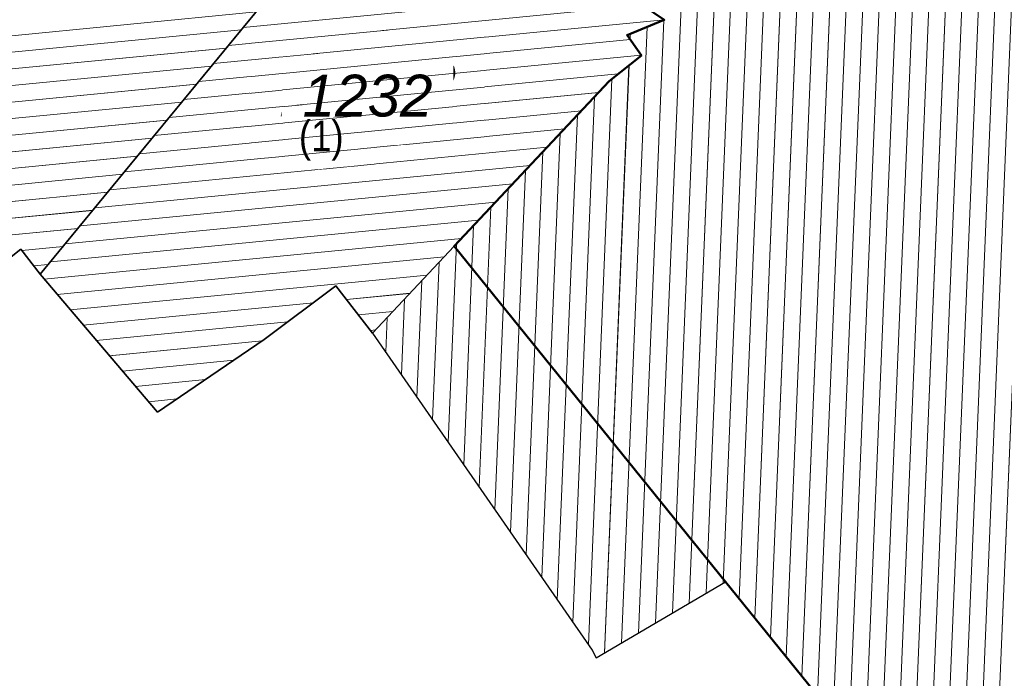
# Model space of a CAD drawing. Header units: millimetres. Extents: x 32365810 to 32368499, y 5620272 to 5622478.
# Tile 19 of 249: x 32366462 to 32366485, y 5620571 to 5620586. Entities that reach past the tile are written whole.
import ezdxf

# ---------------------------------------------------------------- set-up
doc = ezdxf.new("R2010")
doc.units = ezdxf.units.MM
for name, pattern in [('1600.1047', [0]), ('1600.2028', [0]), ('1600.2505', [0])]:
    doc.linetypes.add(name, pattern=pattern)
doc.layers.get('0').update_dxf_attribs({"color": 1, "linetype": 'CONTINUOUS'})
for name, color, linetype in [('_K_Ebene 32', 251, 'CONTINUOUS'), ('_K_Gebäude', 251, 'CONTINUOUS'), ('Ebene 32', 7, 'CONTINUOUS')]:
    doc.layers.add(name, color=color, linetype=linetype)
doc.layers.add('_K_Flurstücke_Grenzpunkte', color=251, linetype='CONTINUOUS', lineweight=50)
doc.layers.add('Flurstücke_Grenzpunkte', color=11, linetype='CONTINUOUS', transparency=0.75)
doc.layers.add('Gebäude', color=31, linetype='CONTINUOUS', transparency=0.75)
doc.styles.add('Flurstücksnummer - K 10 700', font='ariali.ttf')
doc.styles.add('Hausnummern NRW', font='arial.ttf', dxfattribs={"width": 0.85})

# ---------------------------------------------------------------- blocks, each defined once
blk = doc.blocks.new('O788')
at = {"layer": 'Flurstücke_Grenzpunkte', "color": 7, "linetype": '1600.2028', "lineweight": 35}
for p, q in [((32365962.863, 5621937.845), (32365971.079, 5621947.828)), ((32365958.67, 5621935.44), (32365962.422, 5621938.419)), ((32365962.422, 5621938.419), (32365962.863, 5621937.845))]:
    blk.add_line(p, q, dxfattribs=at)
blk = doc.blocks.new('O1188')
at = {"layer": 'Flurstücke_Grenzpunkte', "color": 7, "linetype": '1600.2028', "lineweight": 35}
for p, q in [((32365962.863, 5621937.845), (32365971.079, 5621947.828)), ((32365971.876, 5621947.148), (32365971.079, 5621947.828)), ((32365974.669, 5621945.238), (32365971.876, 5621947.148)), ((32365977.04, 5621943.622), (32365974.669, 5621945.238)), ((32365976.194, 5621943.276), (32365977.04, 5621943.622)), ((32365976.52, 5621942.816), (32365976.194, 5621943.276)), ((32365975.79, 5621942.23), (32365976.52, 5621942.816)), ((32365972.266, 5621938.48), (32365975.79, 5621942.23)), ((32365970.414, 5621936.509), (32365972.266, 5621938.48)), ((32365962.863, 5621937.845), (32365965.525, 5621934.711)), ((32365967.951, 5621936.365), (32365969.581, 5621937.579)), ((32365969.581, 5621937.579), (32365970.414, 5621936.509)), ((32365965.525, 5621934.711), (32365967.951, 5621936.365))]:
    blk.add_line(p, q, dxfattribs=at)
at = {"layer": 'Flurstücke_Grenzpunkte', "color": 7, "lineweight": 18, "insert": (32365970.299, 5621941.414), "char_height": 0.95, "attachment_point": 8, "line_spacing_factor": 0.69, "style": 'Flurstücksnummer - K 10 700', "bg_fill": 2}
blk.add_mtext('1232', dxfattribs=at)
blk = doc.blocks.new('O1622')
at = {"layer": 'Flurstücke_Grenzpunkte', "color": 7, "linetype": '1600.2028', "lineweight": 35}
for p, q in [((32365977.04, 5621943.622), (32365974.669, 5621945.238)), ((32365976.194, 5621943.276), (32365977.04, 5621943.622)), ((32365976.52, 5621942.816), (32365976.194, 5621943.276)), ((32365975.79, 5621942.23), (32365976.52, 5621942.816)), ((32365972.266, 5621938.48), (32365975.79, 5621942.23)), ((32365972.266, 5621938.48), (32365978.431, 5621930.86)), ((32365978.431, 5621930.86), (32365982.185, 5621926.222))]:
    blk.add_line(p, q, dxfattribs=at)
blk = doc.blocks.new('O2611')
at = {"layer": 'Gebäude', "color": 7, "linetype": '1600.2505', "lineweight": 18}
for p, q in [((32365971.079, 5621947.828), (32365962.863, 5621937.845)), ((32365971.876, 5621947.148), (32365971.079, 5621947.828)), ((32365974.669, 5621945.238), (32365971.876, 5621947.148)), ((32365977.04, 5621943.622), (32365974.669, 5621945.238)), ((32365976.194, 5621943.276), (32365977.04, 5621943.622)), ((32365976.52, 5621942.816), (32365976.194, 5621943.276)), ((32365975.79, 5621942.23), (32365976.52, 5621942.816)), ((32365972.266, 5621938.48), (32365975.79, 5621942.23)), ((32365970.414, 5621936.509), (32365972.266, 5621938.48)), ((32365962.863, 5621937.845), (32365965.525, 5621934.711)), ((32365967.951, 5621936.365), (32365969.581, 5621937.579)), ((32365969.581, 5621937.579), (32365970.414, 5621936.509)), ((32365965.525, 5621934.711), (32365967.951, 5621936.365))]:
    blk.add_line(p, q, dxfattribs=at)
at = {"layer": 'Ebene 32', "color": 7, "lineweight": 18, "insert": (32365969.247, 5621940.425), "char_height": 0.7, "attachment_point": 8, "line_spacing_factor": 0.69, "style": 'Hausnummern NRW', "bg_fill": 2}
blk.add_mtext('(1)', dxfattribs=at)
blk = doc.blocks.new('O2858')
at = {"layer": 'Gebäude', "color": 7, "linetype": '1600.2505', "lineweight": 18}
for p, q in [((32365971.079, 5621947.828), (32365962.863, 5621937.845)), ((32365958.67, 5621935.44), (32365962.422, 5621938.419)), ((32365962.422, 5621938.419), (32365962.863, 5621937.845))]:
    blk.add_line(p, q, dxfattribs=at)
blk = doc.blocks.new('O3107')
at = {"layer": 'Gebäude', "color": 7, "linetype": '1600.2505', "lineweight": 18}
for p, q in [((32365977.04, 5621943.622), (32365974.669, 5621945.238)), ((32365976.194, 5621943.276), (32365977.04, 5621943.622)), ((32365976.52, 5621942.816), (32365976.194, 5621943.276)), ((32365975.79, 5621942.23), (32365976.52, 5621942.816)), ((32365972.266, 5621938.48), (32365975.79, 5621942.23)), ((32365970.414, 5621936.509), (32365972.266, 5621938.48)), ((32365970.414, 5621936.509), (32365975.401, 5621929.311)), ((32365975.491, 5621929.132), (32365978.431, 5621930.86)), ((32365978.431, 5621930.86), (32365982.185, 5621926.222)), ((32365975.401, 5621929.311), (32365975.491, 5621929.132))]:
    blk.add_line(p, q, dxfattribs=at)
blk = doc.blocks.new('*X1215')
at = {"color": 253, "linetype": '1600.1047', "lineweight": 18, "true_color": 0xb2b2b2}
for p, q in [((32365971.353284, 5621947.593981), (32365970.845854, 5621947.544712)), ((32365971.749754, 5621947.255713), (32365970.508848, 5621947.135227)), ((32365972.204822, 5621946.923134), (32365970.171842, 5621946.725741)), ((32365972.687266, 5621946.593213), (32365969.834836, 5621946.316256)), ((32365973.16971, 5621946.263293), (32365969.497831, 5621945.906771)), ((32365973.652154, 5621945.933372), (32365969.160825, 5621945.497286)), ((32365974.134599, 5621945.603452), (32365968.823819, 5621945.087801)), ((32365974.617043, 5621945.273531), (32365968.486813, 5621944.678316)), ((32365975.100749, 5621944.943733), (32365968.149807, 5621944.268831)), ((32365975.584608, 5621944.61395), (32365967.812801, 5621943.859346)), ((32365976.068467, 5621944.284167), (32365967.475795, 5621943.449861)), ((32365976.552326, 5621943.954384), (32365967.138789, 5621943.040375)), ((32365977.036184, 5621943.6246), (32365966.801783, 5621942.63089)), ((32365976.266894, 5621943.173143), (32365966.464778, 5621942.221405)), ((32365976.516715, 5621942.820635), (32365966.127772, 5621941.81192)), ((32365975.993093, 5621942.393031), (32365965.790766, 5621941.402435)), ((32365975.54859, 5621941.973108), (32365965.45376, 5621940.99295)), ((32365975.158984, 5621941.558516), (32365965.116754, 5621940.583465)), ((32365974.769378, 5621941.143924), (32365964.779748, 5621940.17398)), ((32365974.379772, 5621940.729331), (32365964.442742, 5621939.764494)), ((32365973.990165, 5621940.314739), (32365964.105736, 5621939.355009)), ((32365973.600559, 5621939.900147), (32365963.76873, 5621938.945524)), ((32365973.210953, 5621939.485554), (32365963.431725, 5621938.536039)), ((32365972.821347, 5621939.070962), (32365963.094719, 5621938.126554)), ((32365972.43174, 5621938.656369), (32365962.955363, 5621937.73626)), ((32365972.042163, 5621938.24178), (32365963.251002, 5621937.388201)), ((32365971.652606, 5621937.827192), (32365963.546641, 5621937.040143)), ((32365971.263049, 5621937.412605), (32365969.819645, 5621937.272457)), ((32365969.071939, 5621937.199859), (32365963.842279, 5621936.692084)), ((32365970.873493, 5621936.998017), (32365970.092344, 5621936.922172)), ((32365968.490236, 5621936.766615), (32365964.137918, 5621936.344026)), ((32365970.483936, 5621936.58343), (32365970.365043, 5621936.571886)), ((32365967.903956, 5621936.332926), (32365964.433557, 5621935.995968)), ((32365967.25957, 5621935.893596), (32365964.729195, 5621935.647909)), ((32365966.615183, 5621935.454266), (32365965.024834, 5621935.299851)), ((32365965.970797, 5621935.014935), (32365965.320472, 5621934.951792))]:
    blk.add_line(p, q, dxfattribs=at)
blk = doc.blocks.new('*X1288')
at = {"color": 253, "linetype": '1600.1047', "lineweight": 18, "true_color": 0xb2b2b2}
for p, q in [((32365967.765282, 5621943.801606), (32365952.353348, 5621942.305183)), ((32365967.428276, 5621943.392121), (32365952.605466, 5621941.952899)), ((32365967.09127, 5621942.982636), (32365952.857583, 5621941.600615)), ((32365966.754264, 5621942.573151), (32365953.109701, 5621941.248331)), ((32365966.417258, 5621942.163666), (32365953.361818, 5621940.896047)), ((32365966.080252, 5621941.754181), (32365953.613936, 5621940.543763)), ((32365965.743246, 5621941.344696), (32365953.866166, 5621940.191489)), ((32365965.40624, 5621940.935211), (32365954.118422, 5621939.839219)), ((32365965.069235, 5621940.525725), (32365954.370678, 5621939.486948)), ((32365964.732229, 5621940.11624), (32365954.622934, 5621939.134677)), ((32365964.395223, 5621939.706755), (32365954.875191, 5621938.782407)), ((32365964.058217, 5621939.29727), (32365955.127447, 5621938.430136)), ((32365963.721211, 5621938.887785), (32365955.379703, 5621938.077865)), ((32365963.384205, 5621938.4783), (32365962.446398, 5621938.387243)), ((32365963.047199, 5621938.068815), (32365962.715769, 5621938.036634))]:
    blk.add_line(p, q, dxfattribs=at)
blk = doc.blocks.new('*X1364')
at = {"color": 253, "linetype": '1600.1047', "lineweight": 18, "true_color": 0xb2b2b2}
for p, q in [((32365982.27163, 5621916.147275), (32365984.007869, 5621957.982562)), ((32365981.919461, 5621916.705178), (32365983.63147, 5621957.956626)), ((32365982.623799, 5621915.589372), (32365984.366997, 5621957.592333)), ((32365981.951097, 5621926.510983), (32365983.232647, 5621957.390388)), ((32365982.975968, 5621915.031469), (32365984.726124, 5621957.202105)), ((32365981.59408, 5621926.952071), (32365982.833824, 5621956.82415)), ((32365983.328137, 5621914.473566), (32365985.085252, 5621956.811876)), ((32365983.680305, 5621913.915663), (32365985.44438, 5621956.421647)), ((32365981.237063, 5621927.393159), (32365982.435013, 5621956.258187)), ((32365984.032474, 5621913.35776), (32365985.803507, 5621956.031419)), ((32365980.880046, 5621927.834247), (32365982.036211, 5621955.692454)), ((32365980.523029, 5621928.275335), (32365981.63741, 5621955.126722)), ((32365980.166012, 5621928.716423), (32365981.238608, 5621954.560989)), ((32365979.808996, 5621929.157511), (32365980.839806, 5621953.995257)), ((32365979.451979, 5621929.598599), (32365980.441005, 5621953.429525)), ((32365979.094962, 5621930.039687), (32365980.042203, 5621952.863792)), ((32365978.737945, 5621930.480775), (32365979.643398, 5621952.297994)), ((32365978.377045, 5621930.828287), (32365979.244585, 5621951.731977)), ((32365977.992338, 5621930.602174), (32365978.845771, 5621951.165959)), ((32365977.607631, 5621930.37606), (32365978.446958, 5621950.599942)), ((32365977.222924, 5621930.149947), (32365978.048144, 5621950.033924)), ((32365976.838217, 5621929.923834), (32365977.649331, 5621949.467906)), ((32365976.068803, 5621929.471607), (32365976.64944, 5621943.462268)), ((32365976.45351, 5621929.69772), (32365977.031244, 5621943.618419)), ((32365976.262383, 5621943.179509), (32365976.267637, 5621943.306116)), ((32365975.684096, 5621929.245493), (32365976.237898, 5621942.589546)), ((32365975.316551, 5621929.43289), (32365975.84964, 5621942.277876)), ((32365974.96244, 5621929.943997), (32365975.457653, 5621941.876339)), ((32365974.608329, 5621930.455104), (32365975.064989, 5621941.458493)), ((32365974.254218, 5621930.966211), (32365974.672325, 5621941.040646)), ((32365973.900107, 5621931.477318), (32365974.279661, 5621940.6228)), ((32365973.545996, 5621931.988425), (32365973.886996, 5621940.204954)), ((32365973.191885, 5621932.499532), (32365973.494332, 5621939.787107)), ((32365972.837774, 5621933.010639), (32365973.101668, 5621939.369261)), ((32365972.483663, 5621933.521746), (32365972.709004, 5621938.951414)), ((32365972.129552, 5621934.032853), (32365972.31634, 5621938.533568)), ((32365971.775441, 5621934.54396), (32365971.923674, 5621938.115677)), ((32365971.42133, 5621935.055067), (32365971.531007, 5621937.697781)), ((32365971.067219, 5621935.566174), (32365971.138341, 5621937.279884)), ((32365970.713108, 5621936.077281), (32365970.745675, 5621936.861987))]:
    blk.add_line(p, q, dxfattribs=at)

msp = doc.modelspace()

# ---------------------------------------------------------------- linework, layer by layer
at = {"layer": '_K_Flurstücke_Grenzpunkte', "linetype": '1600.2028', "lineweight": 35}
for p, q in [((32366462.688, 5620580.099), (32366470.904, 5620590.082)), ((32366462.688, 5620580.099), (32366470.904, 5620590.082)), ((32366476.865, 5620585.876), (32366474.494, 5620587.492)), ((32366476.019, 5620585.53), (32366476.865, 5620585.876)), ((32366476.345, 5620585.07), (32366476.019, 5620585.53)), ((32366475.615, 5620584.484), (32366476.345, 5620585.07)), ((32366472.091, 5620580.734), (32366475.615, 5620584.484)), ((32366470.239, 5620578.763), (32366472.091, 5620580.734)), ((32366458.495, 5620577.694), (32366462.247, 5620580.673)), ((32366462.247, 5620580.673), (32366462.688, 5620580.099)), ((32366462.688, 5620580.099), (32366465.35, 5620576.965)), ((32366467.776, 5620578.619), (32366469.406, 5620579.833)), ((32366469.406, 5620579.833), (32366470.239, 5620578.763)), ((32366465.35, 5620576.965), (32366467.776, 5620578.619))]:
    msp.add_line(p, q, dxfattribs=at)
at = {"layer": '_K_Flurstücke_Grenzpunkte', "linetype": '1600.2028'}
msp.add_lwpolyline([(32366506.043, 5620576.103), (32366483.63, 5620600.457), (32366482.477, 5620598.82), (32366479.56, 5620594.682), (32366476.693, 5620590.613), (32366474.494, 5620587.492), (32366476.865, 5620585.876), (32366476.019, 5620585.53), (32366476.345, 5620585.07), (32366475.615, 5620584.484), (32366472.091, 5620580.734), (32366478.256, 5620573.114), (32366482.01, 5620568.476), (32366482.708, 5620567.355), (32366482.991, 5620567.458), (32366483.291, 5620567.463), (32366483.577, 5620567.37), (32366483.817, 5620567.189), (32366483.985, 5620566.939), (32366484.063, 5620566.649), (32366483.445, 5620566.17), (32366484.579, 5620564.349), (32366480.181, 5620561.436), (32366484.065, 5620555.283)], dxfattribs=at)
at = {"layer": '_K_Gebäude', "linetype": '1600.1047', "lineweight": 18}
for p, q in [((32366481.745, 5620558.959), (32366483.457, 5620600.21)), ((32366482.097, 5620558.401), (32366483.833, 5620600.236)), ((32366482.449, 5620557.843), (32366484.192, 5620599.846)), ((32366481.777, 5620568.765), (32366483.058, 5620599.644)), ((32366482.801, 5620557.285), (32366484.552, 5620599.456)), ((32366481.42, 5620569.206), (32366482.659, 5620599.078)), ((32366483.154, 5620556.727), (32366484.911, 5620599.066)), ((32366483.506, 5620556.169), (32366485.27, 5620598.675)), ((32366481.062, 5620569.647), (32366482.26, 5620598.512)), ((32366483.858, 5620555.611), (32366485.629, 5620598.285)), ((32366480.705, 5620570.088), (32366481.862, 5620597.946)), ((32366480.348, 5620570.529), (32366481.463, 5620597.38)), ((32366479.991, 5620570.97), (32366481.064, 5620596.815)), ((32366479.634, 5620571.411), (32366480.665, 5620596.249)), ((32366479.277, 5620571.852), (32366480.266, 5620595.683)), ((32366478.92, 5620572.293), (32366479.868, 5620595.117)), ((32366478.563, 5620572.734), (32366479.469, 5620594.552)), ((32366478.202, 5620573.082), (32366479.07, 5620593.986)), ((32366477.818, 5620572.856), (32366478.671, 5620593.42)), ((32366477.433, 5620572.63), (32366478.272, 5620592.854)), ((32366477.048, 5620572.404), (32366477.874, 5620592.288)), ((32366476.664, 5620572.177), (32366477.475, 5620591.722)), ((32366475.894, 5620586.538), (32366467.301, 5620585.704)), ((32366476.378, 5620586.208), (32366466.964, 5620585.294)), ((32366467.591, 5620586.055), (32366452.179, 5620584.559)), ((32366476.862, 5620585.878), (32366466.627, 5620584.885)), ((32366476.279, 5620571.951), (32366476.857, 5620585.872)), ((32366467.254, 5620585.646), (32366452.431, 5620584.207)), ((32366475.894, 5620571.725), (32366476.475, 5620585.716)), ((32366476.092, 5620585.427), (32366466.29, 5620584.475)), ((32366476.088, 5620585.433), (32366476.093, 5620585.56)), ((32366466.917, 5620585.236), (32366452.683, 5620583.854)), ((32366476.342, 5620585.074), (32366465.953, 5620584.066)), ((32366466.58, 5620584.827), (32366452.935, 5620583.502)), ((32366475.51, 5620571.499), (32366476.063, 5620584.843)), ((32366475.819, 5620584.647), (32366465.616, 5620583.656)), ((32366475.142, 5620571.687), (32366475.675, 5620584.532)), ((32366466.243, 5620584.417), (32366453.187, 5620583.15)), ((32366475.374, 5620584.227), (32366465.279, 5620583.247)), ((32366474.788, 5620572.198), (32366475.283, 5620584.13)), ((32366465.906, 5620584.008), (32366453.439, 5620582.797)), ((32366465.569, 5620583.598), (32366453.692, 5620582.445)), ((32366474.984, 5620583.812), (32366464.942, 5620582.837)), ((32366474.434, 5620572.709), (32366474.89, 5620583.712)), ((32366474.595, 5620583.398), (32366464.605, 5620582.428)), ((32366465.232, 5620583.189), (32366453.944, 5620582.093)), ((32366474.08, 5620573.22), (32366474.498, 5620583.294)), ((32366474.205, 5620582.983), (32366464.268, 5620582.018)), ((32366464.895, 5620582.779), (32366454.196, 5620581.741)), ((32366473.726, 5620573.731), (32366474.105, 5620582.876)), ((32366473.816, 5620582.568), (32366463.931, 5620581.609)), ((32366464.558, 5620582.37), (32366454.448, 5620581.388)), ((32366473.371, 5620574.242), (32366473.712, 5620582.459)), ((32366473.426, 5620582.154), (32366463.594, 5620581.199)), ((32366473.017, 5620574.753), (32366473.32, 5620582.041)), ((32366464.221, 5620581.96), (32366454.701, 5620581.036)), ((32366473.036, 5620581.739), (32366463.257, 5620580.79)), ((32366472.663, 5620575.264), (32366472.927, 5620581.623)), ((32366463.884, 5620581.551), (32366454.953, 5620580.684)), ((32366463.547, 5620581.141), (32366455.205, 5620580.332)), ((32366472.647, 5620581.325), (32366462.92, 5620580.38)), ((32366472.309, 5620575.775), (32366472.534, 5620581.205)), ((32366463.21, 5620580.732), (32366462.272, 5620580.641)), ((32366472.257, 5620580.91), (32366462.781, 5620579.99)), ((32366471.955, 5620576.287), (32366472.142, 5620580.787)), ((32366471.868, 5620580.495), (32366463.076, 5620579.642)), ((32366462.873, 5620580.322), (32366462.541, 5620580.29)), ((32366471.601, 5620576.798), (32366471.749, 5620580.369)), ((32366471.478, 5620580.081), (32366463.372, 5620579.294)), ((32366471.247, 5620577.309), (32366471.356, 5620579.951)), ((32366471.088, 5620579.666), (32366469.645, 5620579.526)), ((32366468.897, 5620579.454), (32366463.668, 5620578.946)), ((32366470.893, 5620577.82), (32366470.964, 5620579.534)), ((32366470.699, 5620579.252), (32366469.918, 5620579.176)), ((32366468.316, 5620579.02), (32366463.963, 5620578.598)), ((32366470.539, 5620578.331), (32366470.571, 5620579.116)), ((32366470.309, 5620578.837), (32366470.19, 5620578.826)), ((32366467.729, 5620578.587), (32366464.259, 5620578.25)), ((32366467.085, 5620578.147), (32366464.555, 5620577.902)), ((32366466.441, 5620577.708), (32366464.85, 5620577.554)), ((32366465.796, 5620577.269), (32366465.146, 5620577.205))]:
    msp.add_line(p, q, dxfattribs=at)
at = {"layer": '_K_Gebäude', "linetype": '1600.2505', "lineweight": -2}
for p, q in [((32366474.494, 5620587.492), (32366476.865, 5620585.876)), ((32366476.865, 5620585.876), (32366476.019, 5620585.53)), ((32366476.019, 5620585.53), (32366476.345, 5620585.07)), ((32366476.345, 5620585.07), (32366475.615, 5620584.484)), ((32366475.615, 5620584.484), (32366472.091, 5620580.734)), ((32366472.091, 5620580.734), (32366470.239, 5620578.763)), ((32366470.239, 5620578.763), (32366475.226, 5620571.565)), ((32366475.316, 5620571.386), (32366478.256, 5620573.114)), ((32366478.256, 5620573.114), (32366482.01, 5620568.476)), ((32366475.226, 5620571.565), (32366475.316, 5620571.386))]:
    msp.add_line(p, q, dxfattribs=at)

# ---------------------------------------------------------------- next in the draw order: texts
at = {"layer": '_K_Ebene 32', "lineweight": 18, "insert": (32366469.072, 5620582.679), "char_height": 1, "attachment_point": 8, "line_spacing_factor": 0.69, "style": 'Hausnummern NRW', "bg_fill": 2}
msp.add_mtext('(1)', dxfattribs=at)

# ---------------------------------------------------------------- next in the draw order: linework, layer by layer
at = {"layer": '_K_Gebäude', "linetype": '1600.2505', "lineweight": -2}
msp.add_lwpolyline([(32366441.921, 5620595.33), (32366448.21, 5620591.513), (32366447.91, 5620590.904), (32366450.146, 5620589.589), (32366450.496, 5620586.723), (32366450.818, 5620586.46), (32366453.486, 5620582.732), (32366456.384, 5620578.685), (32366458.495, 5620577.694), (32366462.247, 5620580.673), (32366462.688, 5620580.099), (32366470.904, 5620590.082), (32366462.897, 5620596.914), (32366462.787, 5620596.782), (32366461.134, 5620597.224), (32366460.511, 5620597.647), (32366457.458, 5620599.719), (32366450.184, 5620604.654), (32366442.952, 5620594.887), (32366442, 5620595.491)], close=True, dxfattribs=at)
at = {"layer": '_K_Gebäude', "linetype": '1600.2505', "lineweight": 18}
msp.add_lwpolyline([(32366462.688, 5620580.099), (32366465.35, 5620576.965), (32366467.776, 5620578.619), (32366469.406, 5620579.833), (32366470.239, 5620578.763), (32366472.091, 5620580.734), (32366475.615, 5620584.484), (32366476.345, 5620585.07), (32366476.019, 5620585.53), (32366476.865, 5620585.876), (32366474.494, 5620587.492), (32366471.701, 5620589.402), (32366470.904, 5620590.082)], close=True, dxfattribs=at)

# ---------------------------------------------------------------- next in the draw order: texts
at = {"layer": '_K_Flurstücke_Grenzpunkte', "lineweight": 18, "insert": (32366470.124, 5620583.668), "char_height": 1.3, "attachment_point": 8, "line_spacing_factor": 0.69, "style": 'Flurstücksnummer - K 10 700', "bg_fill": 2}
msp.add_mtext('1232', dxfattribs=at)

# ---------------------------------------------------------------- next in the draw order: block references
at = {"layer": 'Flurstücke_Grenzpunkte', "color": 7, "true_color": 0xffffff}
msp.add_blockref('O788', (499.825, -1357.746), dxfattribs=at)

# ---------------------------------------------------------------- next in the draw order: block references
msp.add_blockref('O1188', (499.825, -1357.746), dxfattribs=at)

# ---------------------------------------------------------------- next in the draw order: block references
msp.add_blockref('O1622', (499.825, -1357.746), dxfattribs=at)

# ---------------------------------------------------------------- next in the draw order: block references
at = {"layer": 'Gebäude', "color": 7, "true_color": 0xffffff}
msp.add_blockref('O2611', (499.825, -1357.746), dxfattribs=at)

# ---------------------------------------------------------------- next in the draw order: block references
msp.add_blockref('O2858', (499.825, -1357.746), dxfattribs=at)

# ---------------------------------------------------------------- next in the draw order: block references
msp.add_blockref('O3107', (499.825, -1357.746), dxfattribs=at)

# ---------------------------------------------------------------- next in the draw order: block references
for name in ['*X1288', '*X1364', '*X1215']:
    msp.add_blockref(name, (499.825, -1357.746), dxfattribs=at)

doc.saveas('drawing.dxf')
